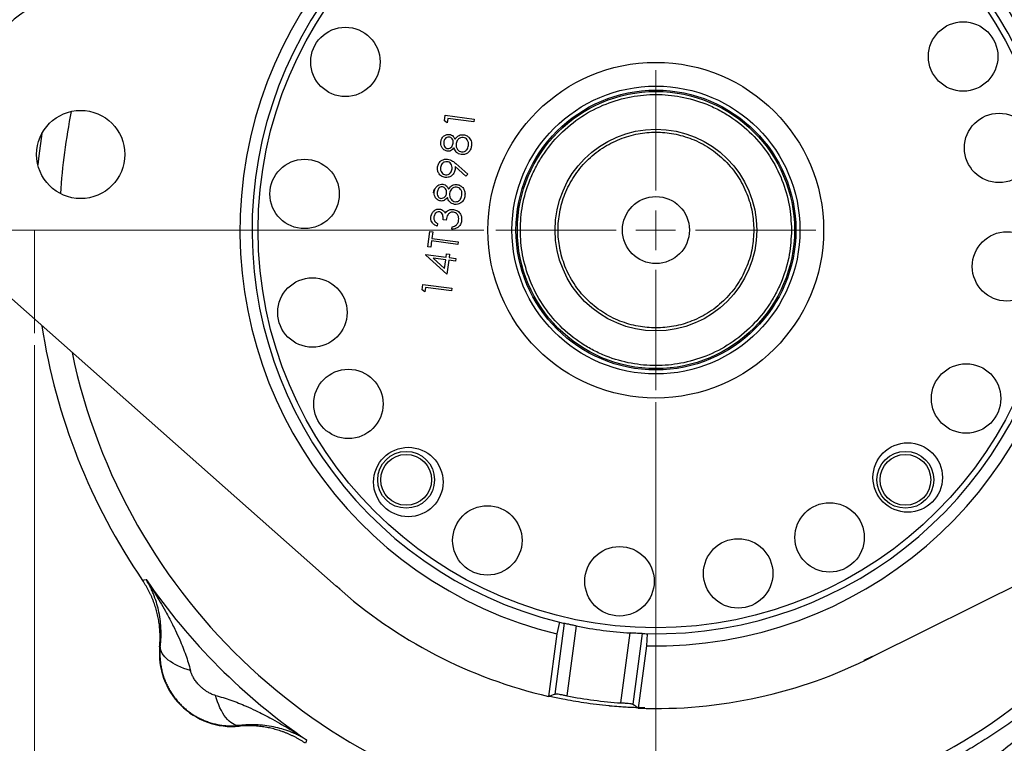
# Model space of a CAD drawing. Header units: inches. Extents: x 0.6 to 16.3, y 0.2 to 11.5.
# Tile 4 of 20: x 2.3 to 5.5, y 6.2 to 8.6. Entities that reach past the tile are written whole.
import ezdxf

# ---------------------------------------------------------------- set-up
doc = ezdxf.new("R2010")
doc.units = ezdxf.units.IN
doc.header["$MEASUREMENT"] = 0
doc.linetypes.add('CENTERX2', pattern=[0.8, 0.5, -0.1, 0.1, -0.1])
doc.styles.add('SLDTEXTSTYLE0', font='TXT', dxfattribs={"width": 0.75})
doc.dimstyles.new('SLDDIMSTYLE0', dxfattribs={"dimtxt": 0.137795, "dimasz": 0.14, "dimexe": 0, "dimexo": 0.0625, "dimgap": 0.034449, "dimtad": 0, "dimdec": 1, "dimlfac": 1.5, "dimrnd": 1e-09, "dimzin": 12, "dimdsep": 46, "dimtxsty": 'SLDTEXTSTYLE0', "dimblk1": 'CLOSED', "dimblk2": 'CLOSED', "dimsah": 1, "dimcen": 0.09, "dimadec": 0, "dimazin": 3, "dimtfac": 1, "dimtdec": 1, "dimtofl": 0, "dimtmove": 0, "dimatfit": 3, "dimldrblk": 'CLOSED', "dimfxl": 0, "dimfrac": 2, "dimtolj": 1, "dimtzin": 12, "dimarcsym": 0})
doc.dimstyles.new('SLDDIMSTYLE4', dxfattribs={"dimtxt": 0.137795, "dimasz": 0.14, "dimexe": 0, "dimexo": 0.0625, "dimgap": 0.034449, "dimtad": 0, "dimtih": 1, "dimtoh": 1, "dimdec": 1, "dimlfac": 1.5, "dimrnd": 1e-09, "dimzin": 12, "dimdsep": 46, "dimtxsty": 'SLDTEXTSTYLE0', "dimblk1": 'CLOSED', "dimblk2": 'CLOSED', "dimsah": 1, "dimcen": 0.09, "dimadec": 0, "dimazin": 3, "dimtfac": 1, "dimtofl": 0, "dimtmove": 0, "dimatfit": 3, "dimldrblk": 'CLOSED', "dimfxl": 0, "dimfrac": 2, "dimtolj": 1, "dimtzin": 12, "dimarcsym": 0})
doc.dimstyles.new('SLDDIMSTYLE5', dxfattribs={"dimtxt": 0.137795, "dimasz": 0.14, "dimexe": 0, "dimexo": 0.0625, "dimgap": 0.034449, "dimtad": 0, "dimdec": 1, "dimlfac": 1.5, "dimrnd": 1e-09, "dimzin": 12, "dimdsep": 46, "dimtxsty": 'SLDTEXTSTYLE0', "dimblk1": 'CLOSED', "dimblk2": 'CLOSED', "dimsah": 1, "dimcen": 0.09, "dimadec": 0, "dimazin": 3, "dimtfac": 1, "dimtmove": 0, "dimatfit": 0, "dimldrblk": 'CLOSED', "dimfxl": 0, "dimfrac": 2, "dimtolj": 1, "dimtzin": 12, "dimarcsym": 0})
doc.dimstyles.new('SLDDIMSTYLE6', dxfattribs={"dimtxt": 0.137795, "dimasz": 0.14, "dimexe": 0, "dimexo": 0.0625, "dimgap": 0.034449, "dimtad": 0, "dimtih": 1, "dimtoh": 1, "dimdec": 1, "dimlfac": 1.5, "dimrnd": 1e-09, "dimzin": 12, "dimdsep": 46, "dimtxsty": 'SLDTEXTSTYLE0', "dimblk1": 'CLOSED', "dimblk2": 'CLOSED', "dimsah": 1, "dimcen": 0.09, "dimadec": 0, "dimazin": 3, "dimtfac": 1, "dimtdec": 1, "dimtofl": 0, "dimtmove": 0, "dimatfit": 3, "dimldrblk": 'CLOSED', "dimfxl": 0, "dimfrac": 2, "dimtolj": 1, "dimtzin": 12, "dimarcsym": 0})

# ---------------------------------------------------------------- blocks, each defined once
blk = doc.blocks.new('_Closed')
at = {"color": 0, "linetype": 'ByBlock', "lineweight": -2}
for p, q in [((-1, 0.166667), (0, 0)), ((-1, 0.166667), (-1, -0.166667)), ((0, 0), (-1, -0.166667)), ((0, 0), (-1, 0))]:
    blk.add_line(p, q, dxfattribs=at)
blk = doc.blocks.new('_D_5')
at = {"color": 7, "linetype": 'Continuous', "lineweight": 0}
for p, q in [((3.7364, 9.9464), (1.4505, 9.9464)), ((1.4898, 9.9464), (1.4898, 8.9959)), ((1.3371, 8.9679), (1.2951, 8.9679)), ((1.2951, 8.9679), (1.2951, 8.7491)), ((1.6425, 8.9679), (1.6845, 8.9679)), ((1.6845, 8.9679), (1.6845, 8.7491)), ((1.2951, 8.7491), (1.3371, 8.7491)), ((1.6845, 8.7491), (1.6425, 8.7491)), ((1.4898, 4.8967), (1.4898, 8.543)), ((2.106, 4.8967), (1.4505, 4.8967))]:
    blk.add_line(p, q, dxfattribs=at)
at = {"color": 7, "linetype": 'Continuous', "lineweight": 18, "xscale": 0.14, "yscale": 0.14}
for p, rotation in [((1.4898, 9.9464), 90.0000000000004), ((1.4898, 4.8967), 270.0000000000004)]:
    blk.add_blockref('_Closed', p, dxfattribs=dict(at, rotation=rotation))
at = {"color": 7, "linetype": 'Continuous', "lineweight": 18, "char_height": 0.1378, "attachment_point": 1, "style": 'SLDTEXTSTYLE0'}
for s, insert in [('192', (1.3371, 8.9268)), ('7.6', (1.3626, 8.7206))]:
    blk.add_mtext(s, dxfattribs=dict(at, insert=insert))
blk = doc.blocks.new('_D_6')
at = {"color": 7, "linetype": 'Continuous', "lineweight": 0}
for p, q in [((2.3387, 7.5132), (2.3387, 3.9911)), ((5.2254, 5.634), (5.2254, 3.9911)), ((3.8119, 4.229), (3.7699, 4.229)), ((3.7699, 4.229), (3.7699, 4.0102)), ((4.1173, 4.229), (4.1593, 4.229)), ((4.1593, 4.229), (4.1593, 4.0102)), ((2.3387, 4.0305), (3.6491, 4.0305)), ((3.7699, 4.0102), (3.8119, 4.0102)), ((4.1593, 4.0102), (4.1173, 4.0102)), ((5.2254, 4.0305), (4.2802, 4.0305))]:
    blk.add_line(p, q, dxfattribs=at)
at = {"color": 7, "linetype": 'Continuous', "lineweight": 18, "xscale": 0.14, "yscale": 0.14, "rotation": 180.0000000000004}
blk.add_blockref('_Closed', (2.3387, 4.0305), dxfattribs=at)
at = {"color": 7, "linetype": 'Continuous', "lineweight": 18, "xscale": 0.14, "yscale": 0.14}
blk.add_blockref('_Closed', (5.2254, 4.0305), dxfattribs=at)
at = {"color": 7, "linetype": 'Continuous', "lineweight": 18, "char_height": 0.1378, "attachment_point": 1, "style": 'SLDTEXTSTYLE0'}
for s, insert in [('110', (3.8119, 4.1878)), ('4.3', (3.8374, 3.9817))]:
    blk.add_mtext(s, dxfattribs=dict(at, insert=insert))
blk = doc.blocks.new('_D_8')
at = {"color": 7, "linetype": 'Continuous', "lineweight": 0}
for p, q in [((4.3921, 7.3249), (4.3921, 4.4636)), ((5.2254, 5.318), (5.2254, 4.4636)), ((4.7239, 4.7014), (4.6819, 4.7014)), ((4.6819, 4.7014), (4.6819, 4.4826)), ((4.9275, 4.7014), (4.9695, 4.7014)), ((4.9695, 4.7014), (4.9695, 4.4826)), ((4.3921, 4.5029), (4.1421, 4.5029)), ((5.2254, 4.5029), (5.4754, 4.5029)), ((4.6819, 4.4826), (4.7239, 4.4826)), ((4.9695, 4.4826), (4.9275, 4.4826))]:
    blk.add_line(p, q, dxfattribs=at)
at = {"color": 7, "linetype": 'Continuous', "lineweight": 18, "xscale": 0.14, "yscale": 0.14}
blk.add_blockref('_Closed', (4.3921, 4.5029, -1.1935), dxfattribs=at)
at = {"color": 7, "linetype": 'Continuous', "lineweight": 18, "xscale": 0.14, "yscale": 0.14, "rotation": 180.0000000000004}
blk.add_blockref('_Closed', (5.2254, 4.5029, -1.1935), dxfattribs=at)
at = {"color": 7, "linetype": 'Continuous', "lineweight": 18, "char_height": 0.1378, "attachment_point": 1, "style": 'SLDTEXTSTYLE0'}
for s, insert in [('32', (4.7239, 4.6603)), ('1.3', (4.6985, 4.4541))]:
    blk.add_mtext(s, dxfattribs=dict(at, insert=insert))
blk = doc.blocks.new('_D_10')
at = {"color": 7, "linetype": 'Continuous', "lineweight": 0}
for p, q in [((3.8239, 7.8931), (1.8539, 7.8931)), ((1.8933, 7.8931), (1.8933, 6.2347)), ((1.7405, 6.2067), (1.6986, 6.2067)), ((1.6986, 6.2067), (1.6986, 5.988)), ((2.046, 6.2067), (2.088, 6.2067)), ((2.088, 6.2067), (2.088, 5.988)), ((1.6986, 5.988), (1.7405, 5.988)), ((2.088, 5.988), (2.046, 5.988)), ((1.8933, 4.8967), (1.8933, 5.7818)), ((2.106, 4.8967), (1.8539, 4.8967))]:
    blk.add_line(p, q, dxfattribs=at)
at = {"color": 7, "linetype": 'Continuous', "lineweight": 18, "xscale": 0.14, "yscale": 0.14}
for p, rotation in [((1.8933, 7.8931, -1.1935), 90.0000000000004), ((1.8933, 4.8967, -1.1935), 270.0000000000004)]:
    blk.add_blockref('_Closed', p, dxfattribs=dict(at, rotation=rotation))
at = {"color": 7, "linetype": 'Continuous', "lineweight": 18, "char_height": 0.1378, "attachment_point": 1, "style": 'SLDTEXTSTYLE0'}
for s, insert in [('114', (1.7405, 6.1656)), ('4.5', (1.766, 5.9594))]:
    blk.add_mtext(s, dxfattribs=dict(at, insert=insert))
blk = doc.blocks.new('SW_CENTERMARKSYMBOL_0')
at = {"color": 0, "linetype": 'Continuous', "lineweight": 18}
for p, q in [((0, 0.1312), (0, 0.5288)), ((0, 0), (0, 0.0656)), ((-0.1312, 0), (-0.5288, 0)), ((0, 0), (-0.0656, 0)), ((0, 0), (0, -0.0656)), ((0, 0), (0.0656, 0)), ((0.1312, 0), (0.5288, 0)), ((0, -0.1312), (0, -0.5288))]:
    blk.add_line(p, q, dxfattribs=at)

msp = doc.modelspace()

# ---------------------------------------------------------------- linework, layer by layer
at = {"color": 7, "linetype": 'Continuous', "lineweight": 25}
for p, q in [((3.6934, 8.255), (3.6957, 8.2728)), ((3.6957, 8.2728), (3.7921, 8.2601)), ((3.7025, 8.248), (3.6934, 8.255)), ((3.7045, 8.2628), (3.7025, 8.248)), ((3.791, 8.2514), (3.7045, 8.2628)), ((3.7921, 8.2601), (3.791, 8.2514)), ((3.7649, 8.0716), (3.7293, 8.1035)), ((3.7311, 8.1132), (3.7706, 8.0779)), ((3.7706, 8.0779), (3.7649, 8.0716)), ((3.6712, 7.9147), (3.6701, 7.906)), ((3.6991, 7.9261), (3.6892, 7.9274)), ((3.6384, 7.8378), (3.6451, 7.8885)), ((3.6451, 7.8885), (3.655, 7.8872)), ((3.655, 7.8872), (3.6522, 7.8661)), ((3.7178, 7.896), (3.7189, 7.9046)), ((3.6511, 7.8575), (3.6483, 7.8365)), ((3.7376, 7.8461), (3.6511, 7.8575)), ((3.6522, 7.8661), (3.7387, 7.8548)), ((3.7387, 7.8548), (3.7376, 7.8461)), ((3.6324, 7.8109), (3.6326, 7.8127)), ((3.7021, 7.7482), (3.6324, 7.8109)), ((3.6326, 7.8127), (3.6993, 7.8039)), ((3.6483, 7.8365), (3.6384, 7.8378)), ((3.6993, 7.8039), (3.7008, 7.815)), ((3.7008, 7.815), (3.7107, 7.8137)), ((3.7107, 7.8137), (3.7092, 7.8026)), ((3.6982, 7.7952), (3.6563, 7.8007)), ((3.6563, 7.8007), (3.6944, 7.7665)), ((3.6944, 7.7665), (3.6982, 7.7952)), ((3.7081, 7.7939), (3.7021, 7.7482)), ((3.7303, 7.791), (3.7081, 7.7939)), ((3.7092, 7.8026), (3.7315, 7.7996)), ((3.7315, 7.7996), (3.7303, 7.791)), ((3.6198, 7.6961), (3.6221, 7.714)), ((3.6221, 7.714), (3.7185, 7.7013)), ((2.2243, 7.7002), (3.3356, 6.717)), ((3.6289, 7.6892), (3.6198, 7.6961)), ((3.6309, 7.704), (3.6289, 7.6892)), ((3.7174, 7.6926), (3.6309, 7.704)), ((3.7185, 7.7013), (3.7174, 7.6926)), ((5.1081, 6.4836), (6.4361, 7.1457)), ((2.6961, 6.7355), (2.702, 6.7373)), ((2.702, 6.7373), (2.7076, 6.739)), ((3.3356, 6.717), (3.3365, 6.7162)), ((4.0592, 6.36), (4.09, 6.5937)), ((4.0738, 6.5976), (4.0651, 6.5586)), ((4.1291, 6.5853), (4.0986, 6.3539)), ((4.0651, 6.5586), (4.0379, 6.3524)), ((4.2771, 6.3304), (4.3076, 6.5618)), ((4.3475, 6.5598), (4.3167, 6.3261)), ((4.3625, 6.5194), (4.3642, 6.5594)), ((2.7526, 6.5162), (2.7548, 6.5163)), ((4.3354, 6.3132), (4.3625, 6.5194)), ((5.1071, 6.4831), (5.1081, 6.4836)), ((3.0153, 6.2558), (3.0152, 6.2536)), ((3.2363, 6.203), (3.2345, 6.1971)), ((3.238, 6.2086), (3.2363, 6.203))]:
    msp.add_line(p, q, dxfattribs=at)
at = {"color": 8, "linetype": 'Continuous', "lineweight": 25}
for p, q in [((3.6588, 8.0274), (3.6568, 8.0168)), ((3.6483, 7.9441), (3.6477, 7.9335)), ((3.3493, 6.7062), (3.3367, 6.7174)), ((5.107, 6.4846), (5.0796, 6.4708))]:
    msp.add_line(p, q, dxfattribs=at)
at = {"color": 7, "linetype": 'CENTERX2', "lineweight": 18}
msp.add_line((2.3387, 7.8931), (2.3387, 7.5526), dxfattribs=at)
at = {"color": 7, "linetype": 'Continuous', "lineweight": 25, "flags": 128}
msp.add_lwpolyline([(2.3638, 8.2127), (2.3534, 8.1384), (2.3501, 8.1093)], dxfattribs=at)
at = {"color": 7, "linetype": 'Continuous', "lineweight": 25}
for centre, radius in [((4.3921, 7.8931), 1.314), ((3.3666, 8.4494), 0.1147), ((5.4077, 8.4672), 0.1147), ((4.3921, 7.8931), 0.5547), ((4.3926, 7.8936), 0.4758), ((4.3926, 7.8936), 0.4625), ((4.3926, 7.8936), 0.458), ((2.4918, 8.1433), 0.1457), ((5.5266, 8.165), 0.1147), ((4.3926, 7.8936), 0.3333), ((3.2316, 8.0129), 0.1147), ((4.3926, 7.8936), 0.1107), ((5.5526, 7.7732), 0.1147), ((3.2575, 7.6211), 0.1147), ((5.4176, 7.3368), 0.1147), ((3.3764, 7.319), 0.1147), ((3.5744, 7.0608), 0.1147), ((3.5671, 7.0681), 0.094), ((5.2245, 7.0757), 0.1147), ((5.217, 7.0681), 0.094), ((3.5671, 7.0681), 0.084), ((5.217, 7.0681), 0.084), ((3.8355, 6.8677), 0.1147), ((4.9664, 6.8776), 0.1147), ((4.6643, 6.7586), 0.1147), ((4.2722, 6.7326), 0.1147)]:
    msp.add_circle(centre, radius, dxfattribs=at)
at = {"color": 8, "linetype": 'Continuous', "lineweight": 25}
for start, end in [(11.8312, 153.1688), (168.5135, 176.4865), (191.8312, 333.1688)]:
    msp.add_arc((4.3921, 7.8931), 1.9709, start, end, dxfattribs=at)
at = {"color": 7, "linetype": 'Continuous', "lineweight": 25}
for centre, radius, start, end in [((4.3921, 7.8931), 1.374, 88.7674, 256.2326), ((4.3921, 7.8931), 1.334, 88.8048, 256.1952), ((4.3921, 7.8931), 1.374, 268.7674, 76.2326), ((4.3921, 7.8931), 1.334, 268.8048, 76.1952), ((2.5136, 8.3085), 0.3709, 116.5, 172.5), ((4.3921, 7.8931), 2.0533, 188.8443, 214.3161), ((4.3921, 7.8931), 2.0419, 214.4163, 235.5837), ((4.3921, 7.8931), 1.5809, 228.1091, 257.0555), ((4.3921, 7.8931), 1.334, 256.1952, 256.9136), ((4.3921, 7.8931), 1.334, 258.631, 266.369), ((4.3921, 7.8931), 1.334, 268.0864, 268.8048), ((2.9925, 6.4935), 0.2409, 174.5811, 275.4189), ((4.3921, 7.8931), 1.5809, 267.9445, 296.8909), ((4.3921, 7.8931), 1.5669, 259.2068, 265.7932)]:
    msp.add_arc(centre, radius, start, end, dxfattribs=at)
for centre, start_param, end_param in [((3.011, 8.0749), 5.276332, 5.28661), ((5.7732, 7.7113), 4.138168, 4.148446)]:
    msp.add_ellipse(centre, major_axis=(2.3056, -0.3035), ratio=0.800731, start_param=start_param, end_param=end_param, dxfattribs=at)
for points, knots in [([(4.8406, 7.8938), (4.8392, 7.9211), (4.8361, 7.9774), (4.8112, 8.0609), (4.7698, 8.1412), (4.7115, 8.2128), (4.6516, 8.2614), (4.5989, 8.2922), (4.545, 8.3167), (4.476, 8.3365), (4.3924, 8.3441), (4.3088, 8.3364), (4.2254, 8.3124), (4.1451, 8.2708), (4.0735, 8.2126), (4.0248, 8.1526), (3.9941, 8.0999), (3.9696, 8.046), (3.9497, 7.9771), (3.9421, 7.8935), (3.9498, 7.8098), (3.9739, 7.7264), (4.0155, 7.6461), (4.0737, 7.5745), (4.1336, 7.5258), (4.1863, 7.4951), (4.2402, 7.4706), (4.3092, 7.4508), (4.3928, 7.4431), (4.4764, 7.4508), (4.5599, 7.4749), (4.6402, 7.5165), (4.7118, 7.5747), (4.7604, 7.6347), (4.7912, 7.6874), (4.8156, 7.7412), (4.8362, 7.8102), (4.8392, 7.8665), (4.8406, 7.8938)], [0, 0, 0, 0, 0.029124, 0.059993, 0.092145, 0.124979, 0.157814, 0.173908, 0.190007, 0.220876, 0.25, 0.279124, 0.309993, 0.342145, 0.374979, 0.407814, 0.423908, 0.440007, 0.470876, 0.5, 0.529124, 0.559993, 0.592145, 0.624979, 0.657814, 0.673908, 0.690007, 0.720876, 0.75, 0.779124, 0.809993, 0.842145, 0.874979, 0.907814, 0.923908, 0.940007, 0.970876, 1, 1, 1, 1]), ([(3.6817, 8.1857), (3.6827, 8.1895), (3.6845, 8.197), (3.6921, 8.2052), (3.7011, 8.2098), (3.7073, 8.2098), (3.7103, 8.2098)], [0, 0, 0, 0, 0.279934, 0.559664, 0.779946, 1, 1, 1, 1]), ([(3.7089, 8.2011), (3.7063, 8.201), (3.7012, 8.2006), (3.6939, 8.1943), (3.6924, 8.1879), (3.6916, 8.1839)], [0, 0, 0, 0, 0.278962, 0.559825, 1, 1, 1, 1]), ([(3.7225, 8.1802), (3.7226, 8.1828), (3.7227, 8.188), (3.7196, 8.1947), (3.7147, 8.1994), (3.7108, 8.2006), (3.7089, 8.2011)], [0, 0, 0, 0, 0.280168, 0.56013, 0.780478, 1, 1, 1, 1]), ([(3.7103, 8.2098), (3.7127, 8.2092), (3.7175, 8.2082), (3.7244, 8.2026), (3.7271, 8.1969), (3.7287, 8.1934)], [0, 0, 0, 0, 0.280155, 0.560268, 1, 1, 1, 1]), ([(3.7287, 8.1934), (3.7327, 8.1984), (3.7383, 8.2055), (3.7493, 8.2091), (3.7543, 8.2088), (3.7568, 8.2087)], [0, 0, 0, 0, 0.558261, 0.779095, 1, 1, 1, 1]), ([(3.7558, 8.2), (3.7525, 8.1998), (3.746, 8.1996), (3.7387, 8.1936), (3.7339, 8.1866), (3.7329, 8.1816), (3.7324, 8.1791)], [0, 0, 0, 0, 0.278297, 0.558494, 0.779149, 1, 1, 1, 1]), ([(3.7731, 8.1732), (3.7733, 8.1765), (3.7738, 8.1832), (3.7697, 8.1919), (3.7635, 8.198), (3.7584, 8.1993), (3.7558, 8.2)], [0, 0, 0, 0, 0.28063, 0.56003, 0.780214, 1, 1, 1, 1]), ([(3.7568, 8.2087), (3.7608, 8.2077), (3.7681, 8.2061), (3.7734, 8.201), (3.7758, 8.1987)], [0, 0, 0, 0, 0.5593314, 1, 1, 1, 1]), ([(4.716, 7.8938), (4.7149, 7.9135), (4.7127, 7.9541), (4.6947, 8.0144), (4.6649, 8.0723), (4.6228, 8.124), (4.5711, 8.166), (4.5131, 8.196), (4.4528, 8.2133), (4.3925, 8.2188), (4.3322, 8.2132), (4.2719, 8.1959), (4.214, 8.1658), (4.1623, 8.1238), (4.1203, 8.0721), (4.0903, 8.0141), (4.073, 7.9538), (4.0675, 7.8935), (4.073, 7.8332), (4.0904, 7.7729), (4.1204, 7.715), (4.1625, 7.6633), (4.2142, 7.6213), (4.2721, 7.5913), (4.3324, 7.574), (4.3928, 7.5685), (4.4531, 7.574), (4.5133, 7.5914), (4.5713, 7.6214), (4.623, 7.6635), (4.665, 7.7152), (4.6948, 7.7731), (4.7128, 7.8334), (4.7149, 7.874), (4.716, 7.8938)], [0, 0, 0, 0, 0.029129, 0.060003, 0.09216, 0.125, 0.15784, 0.189997, 0.220871, 0.25, 0.279129, 0.310003, 0.34216, 0.375, 0.40784, 0.439997, 0.470871, 0.5, 0.529129, 0.560003, 0.59216, 0.625, 0.65784, 0.689997, 0.720871, 0.75, 0.779129, 0.810003, 0.84216, 0.875, 0.90784, 0.939997, 0.970871, 1, 1, 1, 1]), ([(3.7027, 8.1542), (3.699, 8.1554), (3.6914, 8.1577), (3.6845, 8.1668), (3.6813, 8.1764), (3.6816, 8.1826), (3.6817, 8.1857)], [0, 0, 0, 0, 0.278837, 0.558483, 0.779173, 1, 1, 1, 1]), ([(3.6916, 8.1839), (3.6914, 8.1813), (3.6911, 8.1762), (3.6938, 8.1696), (3.6982, 8.1644), (3.7021, 8.1633), (3.704, 8.1628)], [0, 0, 0, 0, 0.280674, 0.560566, 0.780625, 1, 1, 1, 1]), ([(3.704, 8.1628), (3.7066, 8.163), (3.7119, 8.1634), (3.7175, 8.1685), (3.7212, 8.1741), (3.7221, 8.1782), (3.7225, 8.1802)], [0, 0, 0, 0, 0.277721, 0.558224, 0.779072, 1, 1, 1, 1]), ([(3.7324, 8.1791), (3.7322, 8.1757), (3.7319, 8.1688), (3.7363, 8.1601), (3.7425, 8.1537), (3.7478, 8.1524), (3.7504, 8.1517)], [0, 0, 0, 0, 0.2802794, 0.5601016, 0.7802988, 1, 1, 1, 1]), ([(3.783, 8.1718), (3.7821, 8.1671), (3.7803, 8.1579), (3.771, 8.1481), (3.76, 8.1429), (3.7526, 8.143), (3.7489, 8.1431)], [0, 0, 0, 0, 0.280534, 0.559247, 0.779802, 1, 1, 1, 1]), ([(3.7504, 8.1517), (3.7537, 8.1518), (3.7602, 8.152), (3.7699, 8.1599), (3.7719, 8.1681), (3.7731, 8.1732)], [0, 0, 0, 0, 0.279844, 0.560162, 1, 1, 1, 1]), ([(3.7758, 8.1987), (3.7788, 8.1941), (3.7841, 8.1858), (3.7833, 8.1761), (3.783, 8.1718)], [0, 0, 0, 0, 0.557758, 1, 1, 1, 1]), ([(3.725, 8.1656), (3.7217, 8.1618), (3.7171, 8.1565), (3.7086, 8.1539), (3.7047, 8.1541), (3.7027, 8.1542)], [0, 0, 0, 0, 0.557718, 0.778918, 1, 1, 1, 1]), ([(3.7489, 8.1431), (3.7458, 8.1438), (3.7394, 8.1453), (3.7302, 8.1531), (3.727, 8.1608), (3.725, 8.1656)], [0, 0, 0, 0, 0.279986, 0.55987, 1, 1, 1, 1]), ([(3.6962, 8.0675), (3.6918, 8.0686), (3.6831, 8.0709), (3.6745, 8.0807), (3.6703, 8.0915), (3.6706, 8.0986), (3.6707, 8.1021)], [0, 0, 0, 0, 0.279563, 0.558866, 0.779429, 1, 1, 1, 1]), ([(3.6707, 8.1021), (3.6718, 8.1064), (3.674, 8.115), (3.6832, 8.1239), (3.6938, 8.1284), (3.7008, 8.1282), (3.7043, 8.1281)], [0, 0, 0, 0, 0.279743, 0.55918, 0.77961, 1, 1, 1, 1]), ([(3.7026, 8.1195), (3.6995, 8.1195), (3.6933, 8.1194), (3.6864, 8.1139), (3.682, 8.1074), (3.681, 8.1027), (3.6806, 8.1004)], [0, 0, 0, 0, 0.278768, 0.558626, 0.779185, 1, 1, 1, 1]), ([(3.719, 8.0962), (3.7191, 8.0992), (3.7194, 8.1052), (3.7154, 8.1128), (3.7095, 8.1179), (3.7049, 8.119), (3.7026, 8.1195)], [0, 0, 0, 0, 0.280249, 0.559573, 0.779792, 1, 1, 1, 1]), ([(3.7043, 8.1281), (3.7099, 8.1264), (3.7199, 8.1233), (3.7277, 8.1163), (3.7311, 8.1132)], [0, 0, 0, 0, 0.558195, 1, 1, 1, 1]), ([(3.7293, 8.1035), (3.7292, 8.1016), (3.7292, 8.0982), (3.7288, 8.0948), (3.7287, 8.0933)], [0, 0, 0, 0, 0.559931, 1, 1, 1, 1]), ([(3.6806, 8.1004), (3.6804, 8.0973), (3.6802, 8.0912), (3.6842, 8.0835), (3.6899, 8.078), (3.6945, 8.0768), (3.6969, 8.0763)], [0, 0, 0, 0, 0.280167, 0.55999, 0.7801, 1, 1, 1, 1]), ([(3.7287, 8.0933), (3.7276, 8.0891), (3.7256, 8.0806), (3.7167, 8.0719), (3.7064, 8.0671), (3.6996, 8.0674), (3.6962, 8.0675)], [0, 0, 0, 0, 0.279809, 0.559477, 0.779619, 1, 1, 1, 1]), ([(3.6969, 8.0763), (3.7, 8.0763), (3.7063, 8.0765), (3.7132, 8.0823), (3.7175, 8.089), (3.7185, 8.0938), (3.719, 8.0962)], [0, 0, 0, 0, 0.278424, 0.558364, 0.77908, 1, 1, 1, 1]), ([(3.6601, 8.0211), (3.661, 8.0249), (3.6628, 8.0324), (3.6704, 8.0406), (3.6795, 8.0452), (3.6856, 8.0452), (3.6887, 8.0451)], [0, 0, 0, 0, 0.279934, 0.559664, 0.779946, 1, 1, 1, 1]), ([(3.6872, 8.0365), (3.6847, 8.0364), (3.6795, 8.036), (3.6722, 8.0297), (3.6708, 8.0232), (3.6699, 8.0193)], [0, 0, 0, 0, 0.278962, 0.559825, 1, 1, 1, 1]), ([(3.7008, 8.0156), (3.7009, 8.0182), (3.701, 8.0233), (3.6979, 8.03), (3.6931, 8.0348), (3.6892, 8.036), (3.6872, 8.0365)], [0, 0, 0, 0, 0.280168, 0.56013, 0.780478, 1, 1, 1, 1]), ([(3.6887, 8.0451), (3.691, 8.0446), (3.6958, 8.0436), (3.7028, 8.038), (3.7054, 8.0323), (3.707, 8.0288)], [0, 0, 0, 0, 0.280155, 0.560268, 1, 1, 1, 1]), ([(3.707, 8.0288), (3.711, 8.0338), (3.7167, 8.0409), (3.7276, 8.0445), (3.7326, 8.0442), (3.7351, 8.0441)], [0, 0, 0, 0, 0.558261, 0.779095, 1, 1, 1, 1]), ([(3.7351, 8.0441), (3.7391, 8.0431), (3.7464, 8.0415), (3.7517, 8.0364), (3.7541, 8.0341)], [0, 0, 0, 0, 0.5593314, 1, 1, 1, 1]), ([(3.6811, 7.9896), (3.6773, 7.9908), (3.6697, 7.9931), (3.6628, 8.0022), (3.6596, 8.0118), (3.6599, 8.018), (3.6601, 8.0211)], [0, 0, 0, 0, 0.278837, 0.558483, 0.779173, 1, 1, 1, 1]), ([(3.6699, 8.0193), (3.6697, 8.0167), (3.6694, 8.0116), (3.6721, 8.0049), (3.6765, 7.9998), (3.6804, 7.9987), (3.6823, 7.9982)], [0, 0, 0, 0, 0.280674, 0.560566, 0.780625, 1, 1, 1, 1]), ([(3.6823, 7.9982), (3.685, 7.9984), (3.6902, 7.9988), (3.6959, 8.0039), (3.6996, 8.0095), (3.7004, 8.0136), (3.7008, 8.0156)], [0, 0, 0, 0, 0.277721, 0.558224, 0.779072, 1, 1, 1, 1]), ([(3.7107, 8.0145), (3.7106, 8.0111), (3.7103, 8.0042), (3.7146, 7.9955), (3.7209, 7.9891), (3.7261, 7.9878), (3.7287, 7.9871)], [0, 0, 0, 0, 0.280279, 0.560102, 0.780299, 1, 1, 1, 1]), ([(3.7341, 8.0354), (3.7309, 8.0352), (3.7243, 8.0349), (3.717, 8.029), (3.7123, 8.022), (3.7112, 8.017), (3.7107, 8.0145)], [0, 0, 0, 0, 0.2782973, 0.5584936, 0.7791489, 1, 1, 1, 1]), ([(3.7613, 8.0072), (3.7604, 8.0025), (3.7586, 7.9933), (3.7494, 7.9835), (3.7383, 7.9783), (3.7309, 7.9784), (3.7273, 7.9785)], [0, 0, 0, 0, 0.280534, 0.559247, 0.779802, 1, 1, 1, 1]), ([(3.7287, 7.9871), (3.732, 7.9872), (3.7386, 7.9874), (3.7482, 7.9952), (3.7502, 8.0035), (3.7514, 8.0086)], [0, 0, 0, 0, 0.279844, 0.560162, 1, 1, 1, 1]), ([(3.7514, 8.0086), (3.7517, 8.0119), (3.7521, 8.0186), (3.7481, 8.0273), (3.7418, 8.0334), (3.7367, 8.0347), (3.7341, 8.0354)], [0, 0, 0, 0, 0.28063, 0.56003, 0.780214, 1, 1, 1, 1]), ([(3.7541, 8.0341), (3.7571, 8.0295), (3.7624, 8.0212), (3.7617, 8.0115), (3.7613, 8.0072)], [0, 0, 0, 0, 0.557758, 1, 1, 1, 1]), ([(3.7034, 8.001), (3.7001, 7.9972), (3.6955, 7.9919), (3.6869, 7.9893), (3.683, 7.9895), (3.6811, 7.9896)], [0, 0, 0, 0, 0.557718, 0.778918, 1, 1, 1, 1]), ([(3.7273, 7.9785), (3.7241, 7.9792), (3.7177, 7.9807), (3.7086, 7.9885), (3.7053, 7.9962), (3.7034, 8.001)], [0, 0, 0, 0, 0.279986, 0.55987, 1, 1, 1, 1]), ([(3.6491, 7.938), (3.65, 7.9418), (3.6519, 7.9495), (3.6593, 7.958), (3.6685, 7.9629), (3.6748, 7.9628), (3.6779, 7.9628)], [0, 0, 0, 0, 0.280085, 0.559868, 0.780099, 1, 1, 1, 1]), ([(3.6767, 7.9542), (3.6741, 7.954), (3.6689, 7.9537), (3.6617, 7.9472), (3.66, 7.9407), (3.659, 7.9368)], [0, 0, 0, 0, 0.27886, 0.560054, 1, 1, 1, 1]), ([(3.6892, 7.9274), (3.6894, 7.9329), (3.6898, 7.9412), (3.6851, 7.9499), (3.6807, 7.9533), (3.678, 7.9539), (3.6767, 7.9542)], [0, 0, 0, 0, 0.499396, 0.749029, 0.874536, 1, 1, 1, 1]), ([(3.6779, 7.9628), (3.6801, 7.9624), (3.6845, 7.9615), (3.6914, 7.957), (3.6944, 7.952), (3.6962, 7.949)], [0, 0, 0, 0, 0.280508, 0.560792, 1, 1, 1, 1]), ([(3.6962, 7.949), (3.6977, 7.9511), (3.7003, 7.9548), (3.7041, 7.9572), (3.7058, 7.9583)], [0, 0, 0, 0, 0.559838, 1, 1, 1, 1]), ([(3.7234, 7.9531), (3.7217, 7.9532), (3.7183, 7.9533), (3.7118, 7.9511), (3.7023, 7.9432), (3.7004, 7.933), (3.6991, 7.9261)], [0, 0, 0, 0, 0.125583, 0.251209, 0.500631, 1, 1, 1, 1]), ([(3.7058, 7.9583), (3.709, 7.9598), (3.7147, 7.9624), (3.721, 7.962), (3.7237, 7.9618)], [0, 0, 0, 0, 0.559419, 1, 1, 1, 1]), ([(3.7406, 7.9258), (3.7408, 7.9292), (3.7412, 7.936), (3.7373, 7.9447), (3.7311, 7.9511), (3.726, 7.9524), (3.7234, 7.9531)], [0, 0, 0, 0, 0.280599, 0.560151, 0.780303, 1, 1, 1, 1]), ([(3.7237, 7.9618), (3.7283, 7.9605), (3.7376, 7.9579), (3.7468, 7.9475), (3.751, 7.9357), (3.7506, 7.9282), (3.7504, 7.9244)], [0, 0, 0, 0, 0.279308, 0.558806, 0.779295, 1, 1, 1, 1]), ([(3.6701, 7.906), (3.6665, 7.9076), (3.6594, 7.9108), (3.6522, 7.9193), (3.6486, 7.9288), (3.649, 7.9349), (3.6491, 7.938)], [0, 0, 0, 0, 0.280288, 0.55968, 0.779747, 1, 1, 1, 1]), ([(3.659, 7.9368), (3.6589, 7.9343), (3.6586, 7.9292), (3.6624, 7.9206), (3.6679, 7.9169), (3.6712, 7.9147)], [0, 0, 0, 0, 0.280636, 0.560364, 1, 1, 1, 1]), ([(3.7504, 7.9244), (3.7495, 7.92), (3.7475, 7.9113), (3.7387, 7.9018), (3.7282, 7.897), (3.7212, 7.8963), (3.7178, 7.896)], [0, 0, 0, 0, 0.279876, 0.559011, 0.77927, 1, 1, 1, 1]), ([(3.7189, 7.9046), (3.7218, 7.9051), (3.727, 7.9061), (3.7313, 7.9091), (3.7332, 7.9104)], [0, 0, 0, 0, 0.560694, 1, 1, 1, 1]), ([(3.7332, 7.9104), (3.7353, 7.913), (3.7391, 7.9175), (3.7401, 7.9233), (3.7406, 7.9258)], [0, 0, 0, 0, 0.5587023, 1, 1, 1, 1]), ([(2.7526, 6.5162), (2.7529, 6.5194), (2.7535, 6.5258), (2.7539, 6.5354), (2.7542, 6.5451), (2.7541, 6.5547), (2.7537, 6.5643), (2.7531, 6.5739), (2.7522, 6.5835), (2.7511, 6.5931), (2.7496, 6.6026), (2.7479, 6.612), (2.7459, 6.6215), (2.7436, 6.6308), (2.7411, 6.6401), (2.7383, 6.6493), (2.7352, 6.6584), (2.7319, 6.6675), (2.7283, 6.6764), (2.7244, 6.6852), (2.7203, 6.6939), (2.716, 6.7025), (2.7114, 6.711), (2.7066, 6.7193), (2.7015, 6.7275), (2.6979, 6.7328), (2.6961, 6.7355)], [0, 0, 0, 0, 0.041666, 0.083331, 0.124998, 0.166665, 0.208333, 0.25, 0.291668, 0.333335, 0.375001, 0.416665, 0.458329, 0.499991, 0.541654, 0.583318, 0.624983, 0.66665, 0.708318, 0.749986, 0.791656, 0.833325, 0.874994, 0.916663, 0.958332, 1, 1, 1, 1]), ([(2.7548, 6.5163), (2.7551, 6.5189), (2.7557, 6.524), (2.7563, 6.5317), (2.7569, 6.5395), (2.7572, 6.5474), (2.7574, 6.5553), (2.7574, 6.5633), (2.7573, 6.5714), (2.7566, 6.5866), (2.7544, 6.6092), (2.7493, 6.6371), (2.7419, 6.6647), (2.7339, 6.6867), (2.7257, 6.7056), (2.7177, 6.7218), (2.7112, 6.733), (2.7076, 6.739)], [0, 0, 0, 0, 0.027232, 0.0551768, 0.0838464, 0.1132519, 0.1434034, 0.1743105, 0.205982, 0.238426, 0.3563474, 0.4866698, 0.6065984, 0.7421407, 0.813048, 0.8989905, 1, 1, 1, 1]), ([(2.7076, 6.739), (2.7189, 6.722), (2.7299, 6.7047), (2.7528, 6.6672), (2.7645, 6.647), (2.7826, 6.6141), (2.7892, 6.6014), (2.7988, 6.5824), (2.8019, 6.576), (2.8098, 6.5595), (2.8145, 6.5494), (2.8259, 6.5231), (2.8324, 6.5069), (2.8446, 6.4729), (2.85, 6.4551), (2.8543, 6.4377)], [0, 0, 0, 0, 0.296408, 0.296408, 0.563592, 0.563592, 0.730583, 0.730583, 0.834952, 0.834952, 1.04369, 1.04369, 1.37767, 1.37767, 1.669903, 1.669903, 1.669903, 1.669903]), ([(4.1291, 6.5853), (4.1247, 6.5862), (4.1158, 6.588), (4.104, 6.5905), (4.0952, 6.5925), (4.091, 6.5935), (4.0902, 6.5937), (4.09, 6.5937)], [0, 0, 0, 0, 0.228082, 0.456161, 0.684232, 0.911668, 1, 1, 1, 1]), ([(4.3475, 6.5598), (4.3467, 6.5598), (4.345, 6.5599), (4.3371, 6.5602), (4.3262, 6.5607), (4.3157, 6.5612), (4.3094, 6.5616), (4.3076, 6.5618)], [0, 0, 0, 0, 0.226375, 0.452725, 0.679719, 0.907566, 1, 1, 1, 1]), ([(2.7548, 6.5163), (2.7545, 6.5138), (2.7541, 6.5087), (2.7537, 6.5011), (2.7534, 6.4909), (2.7538, 6.4781), (2.7552, 6.4627), (2.7577, 6.4475), (2.7611, 6.4324), (2.7654, 6.4176), (2.7707, 6.4032), (2.777, 6.3891), (2.7841, 6.3755), (2.7921, 6.3623), (2.8009, 6.3497), (2.8105, 6.3377), (2.8209, 6.3264), (2.8319, 6.3157), (2.8437, 6.3058), (2.856, 6.2967), (2.8689, 6.2883), (2.8823, 6.2809), (2.8961, 6.2743), (2.9103, 6.2686), (2.9248, 6.2639), (2.9396, 6.2601), (2.9546, 6.2572), (2.9697, 6.2554), (2.985, 6.2545), (3.0002, 6.2545), (3.0103, 6.2553), (3.0153, 6.2558)], [0, 0, 0, 0, 0.018271, 0.0365, 0.05469, 0.091436, 0.128125, 0.164759, 0.201341, 0.237875, 0.274365, 0.310813, 0.347223, 0.383599, 0.419943, 0.45626, 0.492552, 0.528822, 0.565076, 0.601315, 0.637543, 0.673765, 0.709982, 0.746199, 0.782419, 0.818646, 0.854883, 0.891133, 0.9274, 0.963688, 1, 1, 1, 1]), ([(2.9367, 6.3553), (2.9357, 6.3556), (2.932, 6.3565), (2.9276, 6.3582), (2.9221, 6.3606), (2.916, 6.3635), (2.9083, 6.3682), (2.9002, 6.3739), (2.8928, 6.38), (2.8869, 6.3855), (2.8823, 6.3902), (2.8769, 6.3962), (2.8702, 6.4048), (2.8629, 6.4161), (2.8583, 6.4255), (2.856, 6.4319), (2.855, 6.4353), (2.8545, 6.4369), (2.8543, 6.4377)], [0, 0, 0, 0, 0.0272854, 0.0966957, 0.1181176, 0.1775137, 0.2645843, 0.3409911, 0.4198607, 0.5000563, 0.5401228, 0.5799897, 0.6971505, 0.8081797, 0.9099168, 0.9564277, 0.9785373, 1, 1, 1, 1]), ([(2.9367, 6.3553), (2.9541, 6.351), (2.9719, 6.3456), (3.0059, 6.3335), (3.0221, 6.3269), (3.0484, 6.3155), (3.0585, 6.3108), (3.075, 6.3029), (3.0814, 6.2998), (3.1004, 6.2903), (3.1131, 6.2836), (3.146, 6.2656), (3.1662, 6.2538), (3.2037, 6.2309), (3.221, 6.2199), (3.238, 6.2086)], [-1.668217, -1.668217, -1.668217, -1.668217, -1.375984, -1.375984, -1.042003, -1.042003, -0.833265, -0.833265, -0.728896, -0.728896, -0.561906, -0.561906, -0.294721, -0.294721, 0.001686, 0.001686, 0.001686, 0.001686]), ([(4.0986, 6.3539), (4.0942, 6.3547), (4.0854, 6.3564), (4.0735, 6.3584), (4.0646, 6.3598), (4.0603, 6.3602), (4.0595, 6.36), (4.0592, 6.36)], [0, 0, 0, 0, 0.227497, 0.455011, 0.682102, 0.908614, 1, 1, 1, 1]), ([(5.7109, 6.3764), (5.7083, 6.3743), (5.7031, 6.37), (5.6951, 6.3635), (5.6869, 6.357), (5.6785, 6.3503), (5.67, 6.3436), (5.6613, 6.3368), (5.6524, 6.33), (5.6434, 6.3231), (5.6342, 6.3161), (5.6126, 6.2999), (5.5774, 6.2744), (5.5265, 6.2394), (5.4731, 6.2049), (5.4297, 6.1786), (5.3981, 6.1602), (5.3788, 6.1493), (5.3594, 6.1385), (5.34, 6.128), (5.3205, 6.1177), (5.3074, 6.111), (5.3009, 6.1077)], [0, 0, 0, 0, 0.024883, 0.049809, 0.074786, 0.099822, 0.124926, 0.150106, 0.175371, 0.200728, 0.226185, 0.251751, 0.376957, 0.502103, 0.6272, 0.751362, 0.793385, 0.835119, 0.876606, 0.917887, 0.959004, 1, 1, 1, 1]), ([(4.3167, 6.3261), (4.3159, 6.3263), (4.3144, 6.3269), (4.3065, 6.3279), (4.2958, 6.3289), (4.2853, 6.3298), (4.279, 6.3302), (4.2771, 6.3304)], [0, 0, 0, 0, 0.226423, 0.452853, 0.679204, 0.906, 1, 1, 1, 1]), ([(5.7046, 6.3161), (5.6713, 6.2844), (5.633, 6.2499), (5.554, 6.1845), (5.514, 6.1537), (5.4451, 6.1048), (5.4177, 6.0864), (5.3724, 6.0576), (5.3548, 6.0469), (5.3372, 6.0365)], [0, 0, 0, 0, 0.746069, 0.746069, 1.418582, 1.418582, 1.838902, 1.838902, 2.101602, 2.101602, 2.101602, 2.101602]), ([(3.2345, 6.1971), (3.2318, 6.1989), (3.2265, 6.2025), (3.2183, 6.2076), (3.21, 6.2124), (3.2015, 6.217), (3.1929, 6.2214), (3.1842, 6.2255), (3.1754, 6.2293), (3.1665, 6.2329), (3.1574, 6.2362), (3.1483, 6.2393), (3.1391, 6.2421), (3.1298, 6.2446), (3.1205, 6.2469), (3.111, 6.2489), (3.1016, 6.2506), (3.092, 6.2521), (3.0825, 6.2532), (3.0729, 6.2541), (3.0633, 6.2548), (3.0537, 6.2551), (3.044, 6.2552), (3.0344, 6.2549), (3.0248, 6.2545), (3.0184, 6.2539), (3.0152, 6.2536)], [0, 0, 0, 0, 0.041668, 0.083337, 0.125006, 0.166675, 0.208344, 0.250014, 0.291682, 0.33335, 0.375017, 0.416682, 0.458346, 0.500009, 0.541671, 0.583335, 0.624999, 0.666665, 0.708332, 0.75, 0.791667, 0.833335, 0.875002, 0.916669, 0.958334, 1, 1, 1, 1]), ([(3.238, 6.2086), (3.2353, 6.2102), (3.2301, 6.2134), (3.2224, 6.2176), (3.2151, 6.2215), (3.2082, 6.2249), (3.2017, 6.2279), (3.1956, 6.2306), (3.1829, 6.236), (3.1636, 6.2429), (3.1361, 6.2503), (3.1082, 6.2554), (3.0841, 6.2578), (3.0657, 6.2584), (3.0528, 6.2585), (3.0402, 6.258), (3.0278, 6.2572), (3.0194, 6.2562), (3.0153, 6.2558)], [0, 0, 0, 0, 0.045138, 0.087505, 0.127104, 0.163937, 0.198008, 0.229318, 0.257869, 0.393408, 0.51334, 0.643659, 0.761584, 0.81312, 0.862692, 0.910335, 0.956089, 1, 1, 1, 1])]:
    msp.add_open_spline(points, degree=3, knots=knots, dxfattribs=at)
for points in [[(2.8543, 6.4377), (2.8246, 6.4462), (2.7731, 6.4707), (2.7544, 6.5017), (2.7548, 6.5163)], [(3.0153, 6.2558), (3.0007, 6.2554), (2.9697, 6.2741), (2.9452, 6.3256), (2.9367, 6.3553)]]:
    msp.add_open_spline(points, degree=3, dxfattribs=at)
at = {"color": 8, "linetype": 'Continuous', "lineweight": 25}
msp.add_open_spline([(4.3563, 6.3139), (4.3464, 6.3141), (4.3276, 6.3146), (4.3015, 6.3159), (4.2753, 6.3175), (4.2555, 6.3191), (4.2423, 6.3203), (4.2388, 6.3206), (4.2377, 6.3207), (4.2374, 6.3208), (4.2373, 6.3208), (4.2373, 6.3208), (4.2373, 6.3208), (4.2096, 6.3235), (4.1584, 6.3297), (4.0934, 6.3413), (4.0551, 6.3491), (4.0402, 6.3527), (4.0395, 6.3529)], degree=3, knots=[0, 0, 0, 0, 0.0930226, 0.1765507, 0.2453303, 0.3386369, 0.3631629, 0.3698936, 0.3718758, 0.372936, 0.3730037, 0.3730321, 0.3730387, 0.3730409, 0.6339573, 0.8563883, 0.9926774, 1, 1, 1, 1], dxfattribs=at)

# ---------------------------------------------------------------- block references
at = {"color": 7, "linetype": 'Continuous', "lineweight": 0}
msp.add_blockref('SW_CENTERMARKSYMBOL_0', (4.3921, 7.8931), dxfattribs=at)

# ---------------------------------------------------------------- dimensions: what is measured, and where the dimension line sits
at = {"color": 7, "linetype": 'Continuous', "lineweight": 18}
for base, p1, dimstyle, picture, middle in [((1.4898, 4.8967), (3.7757, 9.9464), 'SLDDIMSTYLE4', '_D_5', (1.4898, 8.7694)), ((1.8933, 4.8967), (3.8632, 7.8931), 'SLDDIMSTYLE6', '_D_10', (1.8933, 6.0083))]:
    dim = msp.add_linear_dim(base=base, p1=p1, p2=(2.1454, 4.8967), angle=90, dimstyle=dimstyle, dxfattribs=at)
    dim.commit()
    dim.dimension.update_dxf_attribs({"geometry": picture, "text_midpoint": middle, "dimtype": 160})
for base, p1, p2, dimstyle, picture, middle in [((2.3387, 4.0305), (5.2254, 5.6733), (2.3387, 7.5526), 'SLDDIMSTYLE0', '_D_6', (3.9646, 4.0305)), ((5.2254012, 4.502933), (4.3920678, 7.3642539), (5.2254012, 5.3573939), 'SLDDIMSTYLE5', '_D_8', (4.8257269, 4.502933))]:
    dim = msp.add_linear_dim(base=base, p1=p1, p2=p2, dimstyle=dimstyle, dxfattribs=at)
    dim.commit()
    dim.dimension.update_dxf_attribs({"geometry": picture, "text_midpoint": middle, "dimtype": 160})

doc.saveas('drawing.dxf')
